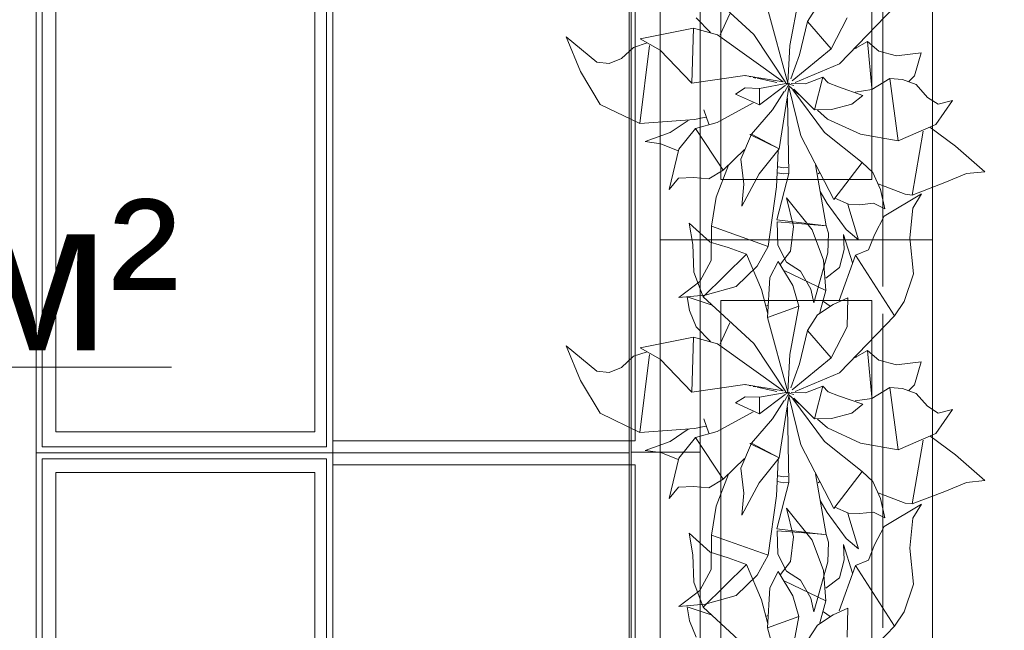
# Model space of a CAD drawing. Header units: millimetres. Extents: x -14761 to 157739, y -22400 to 107990.
# Tile 176 of 256: x 121269 to 122897, y 39587 to 40596. Entities that reach past the tile are written whole.
import ezdxf

# ---------------------------------------------------------------- set-up
doc = ezdxf.new("R2010")
doc.units = ezdxf.units.MM
doc.header["$MEASUREMENT"] = 0
doc.linetypes.add('Штриховая', pattern=[564.444447, 282.222223, -282.222223])
for name, color, linetype in [('Интерьер - конструкции мебели', 7, 'Continuous'), ('Интерьер - Мебель', 7, 'Continuous'), ('Элемент Модели - Зона', 7, 'Continuous')]:
    doc.layers.add(name, color=color, linetype=linetype)
doc.styles.add('СГЕНЕРИР_СТИЛЬ_1', font='txt')

msp = doc.modelspace()

# ---------------------------------------------------------------- linework, layer by layer
at = {"layer": 'Интерьер - конструкции мебели', "color": 7, "linetype": 'Continuous', "lineweight": 15}
for points in [[(121296, 41034.6), (121786.3, 41034.6), (121786.3, 39880.1), (121296, 39880.1)], [(121786.3, 41034.6), (122276.5, 41034.6), (122276.5, 39880.1), (121786.3, 39880.1)], [(122279.9, 41035.5), (122394.3, 41035.5), (122394.3, 39881.1), (122279.9, 39881.1)], [(121328.5, 41002), (121756.9, 41002), (121756.9, 39915), (121328.5, 39915)], [(121296, 39880.1), (121786.3, 39880.1), (121786.3, 38725.6), (121296, 38725.6)], [(121786.3, 39880.1), (122276.5, 39880.1), (122276.5, 38725.6), (121786.3, 38725.6)], [(122279.9, 39881.1), (122394.3, 39881.1), (122394.3, 38726.6), (122279.9, 38726.6)], [(121328.5, 39847.5), (121756.9, 39847.5), (121756.9, 38760.5), (121328.5, 38760.5)]]:
    msp.add_lwpolyline(points, close=True, dxfattribs=at)
at = {"layer": 'Интерьер - конструкции мебели', "color": 251, "linetype": 'Continuous', "lineweight": 15, "true_color": 0x575757, "flags": 128}
for points in [[(121296, 41024.6), (121296, 39880.1)], [(121306, 39890.1), (121306, 41024.6)], [(121776.3, 41024.6), (121776.3, 39890.1)], [(121786.3, 39880.1), (121786.3, 41024.6)], [(121296, 39880.1), (121296, 39870.1)], [(121296, 39880.1), (121786.3, 39880.1)], [(121776.3, 39890.1), (121306, 39890.1)], [(121776.3, 39880.1), (121306, 39880.1)], [(121786.3, 39880.1), (121786.3, 39870.1)], [(121296, 39870.1), (121296, 38725.6)], [(121306, 39870.1), (121776.3, 39870.1)], [(121306, 38735.6), (121306, 39870.1)], [(121776.3, 39870.1), (121776.3, 38735.6)], [(121786.3, 38725.6), (121786.3, 39870.1)]]:
    msp.add_lwpolyline(points, dxfattribs=at)
at = {"layer": 'Интерьер - конструкции мебели', "color": 7, "linetype": 'Continuous', "lineweight": 15, "flags": 128}
for points in [[(121786.3, 41014.6), (121786.3, 39900.1), (122286.3, 39900.1), (122286.3, 41014.6)], [(121786.3, 39860.1), (121786.3, 38745.6), (122286.3, 38745.6), (122286.3, 39860.1)]]:
    msp.add_lwpolyline(points, close=True, dxfattribs=at)
at = {"layer": 'Интерьер - Мебель', "color": 7, "linetype": 'Continuous', "lineweight": 15}
for p, q in [((122328, 41732.1), (122328, 40232.1)), ((122778, 40232.1), (122778, 41732.1)), ((122428, 41632.1), (122428, 40332.1)), ((122678, 40332.1), (122678, 41632.1)), ((122428, 40332.1), (122678, 40332.1)), ((122328, 40232.1), (122328, 38732.1)), ((122778, 40232.1), (122328, 40232.1)), ((122328, 40232.1), (122778, 40232.1)), ((122778, 38732.1), (122778, 40232.1)), ((122428, 40132.1), (122428, 38832.1)), ((122678, 40132.1), (122428, 40132.1)), ((122678, 38832.1), (122678, 40132.1))]:
    msp.add_line(p, q, dxfattribs=at)
at = {"layer": 'Интерьер - Мебель', "color": 252, "linetype": 'Continuous', "lineweight": 5}
for p, q in [((122399.2, 40649), (122482.7, 40571.8)), ((122399.2, 40649), (122482.7, 40571.8)), ((122542.4, 40553.5), (122557.4, 40633.2)), ((122542.4, 40553.5), (122557.4, 40633.2)), ((122505.5, 40614.9), (122539.2, 40491.1)), ((122505.5, 40614.9), (122539.2, 40491.1)), ((122571.5, 40593.5), (122588.3, 40619.3)), ((122571.5, 40593.5), (122588.3, 40619.3)), ((122624.2, 40523.4), (122715.5, 40617.5)), ((122624.2, 40523.4), (122715.5, 40617.5)), ((122387.6, 40599.3), (122411.4, 40575)), ((122387.6, 40599.3), (122411.4, 40575)), ((122427.1, 40571.3), (122443.1, 40606.1)), ((122427.1, 40571.3), (122443.1, 40606.1)), ((122558.3, 40538.1), (122571.5, 40593.5)), ((122558.3, 40538.1), (122571.5, 40593.5)), ((122571.5, 40593.5), (122610.5, 40548)), ((122571.5, 40593.5), (122610.5, 40548)), ((122610.5, 40548), (122637.2, 40599.2)), ((122610.5, 40548), (122637.2, 40599.2)), ((122294.7, 40564.4), (122382.8, 40582.4)), ((122294.7, 40564.4), (122382.8, 40582.4)), ((122380.1, 40491.2), (122382.8, 40582.4)), ((122380.1, 40491.2), (122382.8, 40582.4)), ((122382.8, 40582.4), (122422.9, 40571.4)), ((122382.8, 40582.4), (122422.9, 40571.4)), ((122172.6, 40567.8), (122196.1, 40510.6)), ((122172.6, 40567.8), (122223.4, 40526.2)), ((122172.6, 40567.8), (122196.1, 40510.6)), ((122172.6, 40567.8), (122223.4, 40526.2)), ((122294.7, 40564.4), (122327.9, 40546)), ((122294.7, 40564.4), (122327.9, 40546)), ((122422.9, 40571.4), (122531.5, 40493.7)), ((122422.9, 40571.4), (122531.5, 40493.7)), ((122482.7, 40571.8), (122535.5, 40491.8)), ((122482.7, 40571.8), (122535.5, 40491.8)), ((122649.2, 40547.9), (122670.6, 40560.5)), ((122649.2, 40547.9), (122670.6, 40560.5)), ((122670.6, 40560.5), (122677.9, 40483.3)), ((122670.6, 40560.5), (122689.4, 40544.3)), ((122670.6, 40560.5), (122677.9, 40483.3)), ((122670.6, 40560.5), (122689.4, 40544.3)), ((122263.9, 40532.3), (122283.7, 40550.6)), ((122263.9, 40532.3), (122283.7, 40550.6)), ((122283.7, 40550.6), (122306.5, 40557.9)), ((122283.7, 40550.6), (122306.5, 40557.9)), ((122294.1, 40424.4), (122310.3, 40553.4)), ((122294.1, 40424.4), (122310.3, 40553.4)), ((122327.9, 40546), (122380.1, 40491.2)), ((122327.9, 40546), (122380.1, 40491.2)), ((122539.2, 40491.1), (122542.4, 40553.5)), ((122539.2, 40491.1), (122542.4, 40553.5)), ((122546.3, 40495.3), (122610.5, 40548)), ((122546.3, 40495.3), (122610.5, 40548)), ((122651, 40551.5), (122651.9, 40548.7)), ((122651, 40551.5), (122651.9, 40548.7)), ((122689.4, 40544.3), (122718.9, 40536.8)), ((122689.4, 40544.3), (122718.9, 40536.8)), ((122243.4, 40524.1), (122263.9, 40532.3)), ((122243.4, 40524.1), (122263.9, 40532.3)), ((122544.2, 40498.6), (122558.3, 40538.1)), ((122544.2, 40498.6), (122558.3, 40538.1)), ((122718.9, 40536.8), (122759.7, 40541.3)), ((122718.9, 40536.8), (122759.7, 40541.3)), ((122748.3, 40503.6), (122759.7, 40541.3)), ((122748.3, 40503.6), (122759.7, 40541.3)), ((122223.4, 40526.2), (122243.4, 40524.1)), ((122223.4, 40526.2), (122243.4, 40524.1)), ((122551, 40492.6), (122624.2, 40523.4)), ((122551, 40492.6), (122624.2, 40523.4)), ((122196.1, 40510.6), (122228.7, 40456.3)), ((122196.1, 40510.6), (122228.7, 40456.3)), ((122380.1, 40491.2), (122468, 40504)), ((122380.1, 40491.2), (122468, 40504)), ((122468, 40504), (122531.5, 40493.7)), ((122468, 40504), (122531.5, 40493.7)), ((122468.4, 40503.8), (122469.5, 40503.5)), ((122468.4, 40503.8), (122469.5, 40503.5)), ((122475.1, 40502.3), (122477.3, 40501.8)), ((122475.1, 40502.3), (122477.3, 40501.8)), ((122481.8, 40500.8), (122486.3, 40499.9)), ((122481.8, 40500.8), (122486.3, 40499.9)), ((122488.5, 40499.4), (122520.8, 40492.3)), ((122488.5, 40499.4), (122520.8, 40492.3)), ((122568.5, 40490.3), (122596.9, 40501.1)), ((122568.5, 40490.3), (122596.9, 40501.1)), ((122583.3, 40447.3), (122596.9, 40501.1)), ((122583.3, 40447.3), (122596.9, 40501.1)), ((122596.9, 40501.1), (122605.8, 40492)), ((122596.9, 40501.1), (122605.8, 40492)), ((122677.9, 40481), (122707.5, 40499)), ((122677.9, 40481), (122707.5, 40499)), ((122707.5, 40499), (122721.2, 40396.1)), ((122707.5, 40499), (122728.8, 40497.3)), ((122707.5, 40499), (122721.2, 40396.1)), ((122707.5, 40499), (122728.8, 40497.3)), ((122728.8, 40497.3), (122751.4, 40489.2)), ((122728.8, 40497.3), (122751.4, 40489.2)), ((122738.4, 40493.4), (122748.3, 40503.6)), ((122738.4, 40493.4), (122748.3, 40503.6)), ((122452.2, 40473.4), (122468.2, 40483.7)), ((122452.2, 40473.4), (122468.2, 40483.7)), ((122468.2, 40483.7), (122492.1, 40482.8)), ((122468.2, 40483.7), (122492.1, 40482.8)), ((122492.1, 40482.8), (122539.2, 40491.1)), ((122492.1, 40482.8), (122539.2, 40491.1)), ((122492.1, 40482.8), (122492.3, 40455.6)), ((122492.1, 40482.8), (122492.3, 40455.6)), ((122492.3, 40455.6), (122534.6, 40487.6)), ((122492.3, 40455.6), (122534.6, 40487.6)), ((122524.7, 40382.5), (122540.7, 40484.5)), ((122524.7, 40382.5), (122540.7, 40484.5)), ((122534.3, 40477.6), (122541.7, 40491.5)), ((122534.3, 40477.6), (122541.7, 40491.5)), ((122535.1, 40487.9), (122541.7, 40491.5)), ((122535.1, 40487.9), (122541.7, 40491.5)), ((122536.3, 40490.6), (122538.5, 40490)), ((122536.3, 40490.6), (122538.5, 40490)), ((122538, 40490.2), (122539.2, 40491.1)), ((122538, 40490.2), (122539.2, 40491.1)), ((122540.5, 40485.5), (122560.5, 40404.2)), ((122540.5, 40485.5), (122560.5, 40404.2)), ((122540.8, 40489.5), (122548.7, 40487.6)), ((122540.8, 40489.5), (122548.7, 40487.6)), ((122540.8, 40486.7), (122557.7, 40472.2)), ((122540.8, 40486.7), (122557.7, 40472.2)), ((122544.6, 40490.9), (122568.5, 40490.3)), ((122544.6, 40490.9), (122568.5, 40490.3)), ((122547.2, 40480.3), (122599.7, 40409.9)), ((122547.2, 40480.3), (122599.7, 40409.9)), ((122548.9, 40481.4), (122583.3, 40447.3)), ((122548.9, 40481.4), (122583.3, 40447.3)), ((122605.8, 40492), (122622.6, 40485.4)), ((122605.8, 40492), (122622.6, 40485.4)), ((122622.6, 40485.4), (122663.3, 40471.2)), ((122622.6, 40485.4), (122663.3, 40471.2)), ((122650.4, 40476.7), (122677.9, 40481)), ((122650.4, 40476.7), (122677.9, 40481)), ((122751.4, 40489.2), (122769.9, 40467.9)), ((122751.4, 40489.2), (122769.9, 40467.9)), ((122452.2, 40473.4), (122492.3, 40455.6)), ((122452.2, 40473.4), (122492.3, 40455.6)), ((122513.7, 40447.1), (122532.9, 40477.5)), ((122513.7, 40447.1), (122532.9, 40477.5)), ((122538.4, 40466.7), (122540.5, 40341.8)), ((122538.4, 40466.7), (122540.5, 40341.8)), ((122644.6, 40456.4), (122663.3, 40471.2)), ((122644.6, 40456.4), (122663.3, 40471.2)), ((122769.9, 40467.9), (122787.7, 40456.6)), ((122769.9, 40467.9), (122787.7, 40456.6)), ((122228.7, 40456.3), (122294.1, 40424.4)), ((122228.7, 40456.3), (122294.1, 40424.4)), ((122400.3, 40447.5), (122408.6, 40423.6)), ((122400.3, 40447.5), (122408.6, 40423.6)), ((122421.9, 40426.2), (122481.8, 40458.9)), ((122421.9, 40426.2), (122481.8, 40458.9)), ((122479, 40407), (122513.7, 40447.1)), ((122479, 40407), (122513.7, 40447.1)), ((122583.3, 40447.3), (122611.1, 40447.7)), ((122583.3, 40447.3), (122611.1, 40447.7)), ((122587.8, 40446.5), (122604.7, 40432)), ((122587.8, 40446.5), (122604.7, 40432)), ((122611.1, 40447.7), (122644.6, 40456.4)), ((122611.1, 40447.7), (122644.6, 40456.4)), ((122783.8, 40422.9), (122811.5, 40462.5)), ((122783.8, 40422.9), (122811.5, 40462.5)), ((122787.7, 40456.6), (122811.5, 40462.5)), ((122787.7, 40456.6), (122811.5, 40462.5)), ((122294.1, 40424.4), (122384.6, 40431.3)), ((122294.1, 40424.4), (122384.6, 40431.3)), ((122384.6, 40431.3), (122403.6, 40435.2)), ((122384.6, 40431.3), (122403.6, 40435.2)), ((122604.7, 40432), (122659, 40406.8)), ((122604.7, 40432), (122659, 40406.8)), ((122344.6, 40409.9), (122374, 40429.8)), ((122344.6, 40409.9), (122374, 40429.8)), ((122358.9, 40382.2), (122386.4, 40416.5)), ((122358.9, 40382.2), (122386.4, 40416.5)), ((122386.4, 40416.5), (122421.9, 40426.2)), ((122386.4, 40416.5), (122421.9, 40426.2)), ((122386.4, 40416.5), (122431.8, 40347.6)), ((122386.4, 40416.5), (122431.8, 40347.6)), ((122721.2, 40396.1), (122783.8, 40422.9)), ((122721.2, 40396.1), (122783.8, 40422.9)), ((122774.1, 40418.8), (122816.5, 40387.4)), ((122774.1, 40418.8), (122816.5, 40387.4)), ((122303.2, 40395), (122344.6, 40409.9)), ((122303.2, 40395), (122344.6, 40409.9)), ((122461.4, 40365.6), (122479, 40407)), ((122461.4, 40365.6), (122479, 40407)), ((122476.4, 40406.2), (122479, 40407)), ((122476.4, 40406.2), (122479, 40407)), ((122476.4, 40406.2), (122524.7, 40382.5)), ((122476.4, 40406.2), (122524.7, 40382.5)), ((122479, 40407), (122524.7, 40382.5)), ((122479, 40407), (122524.7, 40382.5)), ((122560.5, 40404.2), (122615.2, 40299)), ((122560.5, 40404.2), (122615.2, 40299)), ((122599.7, 40409.9), (122662, 40360)), ((122599.7, 40409.9), (122662, 40360)), ((122659, 40406.8), (122721.2, 40396.1)), ((122659, 40406.8), (122721.2, 40396.1)), ((122744.6, 40306.4), (122762.7, 40411.8)), ((122744.6, 40306.4), (122762.7, 40411.8)), ((122303.2, 40395), (122329, 40391.3)), ((122303.2, 40395), (122329, 40391.3)), ((122329, 40391.3), (122357.6, 40379.7)), ((122329, 40391.3), (122357.6, 40379.7)), ((122342.5, 40315.6), (122358.9, 40382.2)), ((122342.5, 40315.6), (122358.9, 40382.2)), ((122431.8, 40347.6), (122467.3, 40381.5)), ((122431.8, 40347.6), (122467.3, 40381.5)), ((122491.8, 40341.2), (122524.7, 40382.5)), ((122491.8, 40341.2), (122524.7, 40382.5)), ((122816.5, 40387.4), (122864.7, 40344.9)), ((122816.5, 40387.4), (122864.7, 40344.9)), ((122461.4, 40365.6), (122466.1, 40324.5)), ((122461.4, 40365.6), (122466.1, 40324.5)), ((122520.1, 40319.7), (122523.3, 40379.7)), ((122520.1, 40319.7), (122523.3, 40379.7)), ((122420.5, 40303.1), (122440.8, 40355.6)), ((122420.5, 40303.1), (122440.8, 40355.6)), ((122523.3, 40353.2), (122532.6, 40351.3)), ((122523.3, 40353.2), (122532.6, 40351.3)), ((122532.6, 40351.3), (122539.1, 40351.7)), ((122532.6, 40351.3), (122539.1, 40351.7)), ((122584.7, 40356.2), (122602.2, 40255.6)), ((122584.7, 40356.2), (122602.2, 40255.6)), ((122615.2, 40299), (122662, 40360)), ((122615.2, 40299), (122662, 40360)), ((122662, 40360), (122679.5, 40343.5)), ((122662, 40360), (122679.5, 40343.5)), ((122342.5, 40315.6), (122358, 40334.2)), ((122342.5, 40315.6), (122358, 40334.2)), ((122358, 40334.2), (122382.9, 40335.3)), ((122358, 40334.2), (122382.9, 40335.3)), ((122382.9, 40335.3), (122408.4, 40333.3)), ((122382.9, 40335.3), (122408.4, 40333.3)), ((122408.4, 40333.3), (122431.8, 40347.6)), ((122408.4, 40333.3), (122431.8, 40347.6)), ((122462.8, 40287.7), (122491.8, 40341.2)), ((122462.8, 40287.7), (122491.8, 40341.2)), ((122520.6, 40265.3), (122540.5, 40341.8)), ((122520.6, 40265.3), (122540.5, 40341.8)), ((122522, 40343.3), (122532.1, 40341.3)), ((122522, 40343.3), (122532.1, 40341.3)), ((122532.1, 40341.3), (122539.9, 40341.7)), ((122532.1, 40341.3), (122539.9, 40341.7)), ((122589, 40341.5), (122591.2, 40343)), ((122589, 40341.5), (122591.2, 40343)), ((122679.5, 40343.5), (122692.5, 40315.3)), ((122679.5, 40343.5), (122692.5, 40315.3)), ((122798.7, 40327.2), (122834.6, 40342.1)), ((122798.7, 40327.2), (122834.6, 40342.1)), ((122834.6, 40342.1), (122864.7, 40344.9)), ((122834.6, 40342.1), (122864.7, 40344.9)), ((122462.8, 40287.7), (122466.1, 40324.5)), ((122462.8, 40287.7), (122466.1, 40324.5)), ((122506.3, 40221.5), (122520.1, 40319.7)), ((122506.3, 40221.5), (122520.1, 40319.7)), ((122688.3, 40324.8), (122733.2, 40307.9)), ((122688.3, 40324.8), (122733.2, 40307.9)), ((122744.6, 40306.4), (122798.7, 40327.2)), ((122744.6, 40306.4), (122798.7, 40327.2)), ((122412.8, 40254.6), (122420.5, 40303.1)), ((122412.8, 40254.6), (122420.5, 40303.1)), ((122537, 40301.5), (122548.6, 40254.1)), ((122537, 40301.5), (122579.1, 40248.6)), ((122537, 40301.5), (122548.6, 40254.1)), ((122537, 40301.5), (122579.1, 40248.6)), ((122592.7, 40312), (122604.1, 40292.1)), ((122592.7, 40312), (122604.1, 40292.1)), ((122616.7, 40301), (122639.1, 40291.4)), ((122616.7, 40301), (122639.1, 40291.4)), ((122692.5, 40315.3), (122699.4, 40283.4)), ((122692.5, 40315.3), (122699.4, 40283.4)), ((122698.3, 40271.4), (122760.1, 40308.3)), ((122698.3, 40271.4), (122760.1, 40308.3)), ((122733.2, 40307.9), (122744.6, 40306.4)), ((122733.2, 40307.9), (122744.6, 40306.4)), ((122745.6, 40284.9), (122760.1, 40308.3)), ((122745.6, 40284.9), (122760.1, 40308.3)), ((122604.1, 40292.1), (122635.6, 40249.3)), ((122604.1, 40292.1), (122635.6, 40249.3)), ((122638.5, 40290.7), (122656, 40232)), ((122638.5, 40290.7), (122656, 40232)), ((122639.1, 40291.4), (122657.4, 40290.4)), ((122639.1, 40291.4), (122657.4, 40290.4)), ((122657.4, 40290.4), (122680.6, 40292.7)), ((122657.4, 40290.4), (122680.6, 40292.7)), ((122680.6, 40292.7), (122699.4, 40283.4)), ((122680.6, 40292.7), (122699.4, 40283.4)), ((122740.8, 40235.6), (122745.6, 40284.9)), ((122740.8, 40235.6), (122745.6, 40284.9)), ((122682.5, 40240.8), (122698.3, 40271.4)), ((122682.5, 40240.8), (122698.3, 40271.4)), ((122375.8, 40260.1), (122382.1, 40224.6)), ((122375.8, 40260.1), (122410.5, 40228.6)), ((122375.8, 40260.1), (122382.1, 40224.6)), ((122375.8, 40260.1), (122410.5, 40228.6)), ((122412.3, 40198.2), (122412.8, 40254.6)), ((122412.3, 40198.2), (122412.8, 40254.6)), ((122412.8, 40254.6), (122506.3, 40221.5)), ((122412.8, 40254.6), (122506.3, 40221.5)), ((122520.6, 40265.3), (122597.8, 40256.2)), ((122520.6, 40265.3), (122597.8, 40256.2)), ((122521.3, 40262.1), (122522.6, 40223.3)), ((122521.3, 40262.1), (122602.2, 40255.6)), ((122521.3, 40262.1), (122522.6, 40223.3)), ((122521.3, 40262.1), (122602.2, 40255.6)), ((122543.4, 40213.3), (122548.6, 40254.1)), ((122543.4, 40213.3), (122548.6, 40254.1)), ((122602.2, 40255.6), (122606.2, 40243.3)), ((122602.2, 40255.6), (122606.2, 40243.3)), ((122579.1, 40248.6), (122598.2, 40198.5)), ((122579.1, 40248.6), (122598.2, 40198.5)), ((122604.9, 40210.5), (122606.2, 40243.3)), ((122604.9, 40210.5), (122606.2, 40243.3)), ((122630.8, 40241.3), (122632.1, 40216.1)), ((122630.8, 40241.3), (122645.8, 40194.1)), ((122630.8, 40241.3), (122632.1, 40216.1)), ((122630.8, 40241.3), (122645.8, 40194.1)), ((122635.6, 40249.3), (122656, 40232)), ((122635.6, 40249.3), (122656, 40232)), ((122672.6, 40215.5), (122682.5, 40240.8)), ((122672.6, 40215.5), (122682.5, 40240.8)), ((122740.8, 40235.6), (122746.6, 40176.2)), ((122740.8, 40235.6), (122746.6, 40176.2)), ((122382.1, 40224.6), (122383.5, 40179)), ((122382.1, 40224.6), (122383.5, 40179)), ((122410.5, 40228.6), (122440.3, 40219.4)), ((122410.5, 40228.6), (122440.3, 40219.4)), ((122440.3, 40219.4), (122470.5, 40208.6)), ((122440.3, 40219.4), (122470.5, 40208.6)), ((122488.3, 40188.5), (122506.3, 40221.5)), ((122488.3, 40188.5), (122506.3, 40221.5)), ((122522.6, 40223.3), (122537, 40195.6)), ((122522.6, 40223.3), (122537, 40195.6)), ((122399.2, 40138.1), (122470.5, 40208.6)), ((122399.2, 40138.1), (122470.5, 40208.6)), ((122470.5, 40208.6), (122495.6, 40150.2)), ((122470.5, 40208.6), (122495.6, 40150.2)), ((122527.1, 40191.9), (122543.4, 40213.3)), ((122527.1, 40191.9), (122543.4, 40213.3)), ((122582.1, 40128.2), (122604.9, 40210.5)), ((122582.1, 40128.2), (122604.9, 40210.5)), ((122623.9, 40131.8), (122650.8, 40206.8)), ((122623.9, 40131.8), (122650.8, 40206.8)), ((122624.5, 40186.4), (122632.1, 40216.1)), ((122624.5, 40186.4), (122632.1, 40216.1)), ((122650.8, 40206.8), (122672.6, 40215.5)), ((122650.8, 40206.8), (122672.6, 40215.5)), ((122650.8, 40206.8), (122715.5, 40106.6)), ((122650.8, 40206.8), (122715.5, 40106.6)), ((122393.3, 40163.1), (122412.3, 40198.2)), ((122393.3, 40163.1), (122412.3, 40198.2)), ((122453.6, 40155.2), (122488.3, 40188.5)), ((122453.6, 40155.2), (122488.3, 40188.5)), ((122509.5, 40170), (122523.3, 40196.6)), ((122509.5, 40170), (122523.3, 40196.6)), ((122523.3, 40196.6), (122547.2, 40156.6)), ((122523.3, 40196.6), (122547.2, 40156.6)), ((122537, 40195.6), (122559.7, 40180.7)), ((122537, 40195.6), (122559.7, 40180.7)), ((122598.2, 40198.5), (122601.9, 40148.5)), ((122598.2, 40198.5), (122601.9, 40148.5)), ((122601.6, 40169.1), (122624.5, 40186.4)), ((122601.6, 40169.1), (122624.5, 40186.4)), ((122383.5, 40179), (122399.2, 40138.1)), ((122383.5, 40179), (122399.2, 40138.1)), ((122505.5, 40104), (122509.5, 40170)), ((122505.5, 40104), (122509.5, 40170)), ((122534, 40180.8), (122601.9, 40148.5)), ((122534, 40180.8), (122601.9, 40148.5)), ((122559.7, 40180.7), (122577.3, 40150.5)), ((122559.7, 40180.7), (122577.3, 40150.5)), ((122731.3, 40130.4), (122746.6, 40176.2)), ((122731.3, 40130.4), (122746.6, 40176.2)), ((122358.6, 40136.7), (122393.3, 40163.1)), ((122358.6, 40136.7), (122393.3, 40163.1)), ((122402.4, 40140.5), (122453.6, 40155.2)), ((122402.4, 40140.5), (122453.6, 40155.2)), ((122547.2, 40156.6), (122557.4, 40122.3)), ((122547.2, 40156.6), (122557.4, 40122.3)), ((122358.6, 40136.7), (122402.4, 40140.5)), ((122358.6, 40136.7), (122402.4, 40140.5)), ((122372.7, 40138.1), (122376.2, 40115.4)), ((122372.7, 40138.1), (122413.7, 40124.3)), ((122372.7, 40138.1), (122376.2, 40115.4)), ((122372.7, 40138.1), (122413.7, 40124.3)), ((122399.2, 40138.1), (122482.7, 40060.9)), ((122399.2, 40138.1), (122482.7, 40060.9)), ((122495.6, 40150.2), (122505.9, 40110)), ((122495.6, 40150.2), (122505.9, 40110)), ((122577.3, 40150.5), (122582.1, 40128.2)), ((122577.3, 40150.5), (122582.1, 40128.2)), ((122591.8, 40111.9), (122601.9, 40148.5)), ((122591.8, 40111.9), (122601.9, 40148.5)), ((122502.3, 40122.6), (122506.7, 40124)), ((122502.3, 40122.6), (122506.7, 40124)), ((122505.5, 40104), (122557.4, 40122.3)), ((122505.5, 40104), (122557.4, 40122.3)), ((122542.4, 40042.5), (122557.4, 40122.3)), ((122542.4, 40042.5), (122557.4, 40122.3)), ((122588.3, 40108.4), (122613.9, 40125.1)), ((122588.3, 40108.4), (122613.9, 40125.1)), ((122597.9, 40130.2), (122609.1, 40122.4)), ((122597.9, 40130.2), (122609.1, 40122.4)), ((122613.9, 40125.1), (122638, 40136.2)), ((122613.9, 40125.1), (122638, 40136.2)), ((122637.2, 40088.3), (122638, 40136.2)), ((122637.2, 40088.3), (122638, 40136.2)), ((122715.5, 40106.6), (122731.3, 40130.4)), ((122715.5, 40106.6), (122731.3, 40130.4)), ((122376.2, 40115.4), (122387.6, 40088.3)), ((122376.2, 40115.4), (122387.6, 40088.3)), ((122571.5, 40082.5), (122588.3, 40108.4)), ((122571.5, 40082.5), (122588.3, 40108.4)), ((122624.2, 40012.5), (122715.5, 40106.6)), ((122624.2, 40012.5), (122715.5, 40106.6)), ((122387.6, 40088.3), (122411.4, 40064.1)), ((122387.6, 40088.3), (122411.4, 40064.1)), ((122427.1, 40060.4), (122443.1, 40095.2)), ((122427.1, 40060.4), (122443.1, 40095.2)), ((122505.5, 40104), (122539.2, 39980.1)), ((122505.5, 40104), (122539.2, 39980.1)), ((122610.5, 40037.1), (122637.2, 40088.3)), ((122610.5, 40037.1), (122637.2, 40088.3)), ((122558.3, 40027.2), (122571.5, 40082.5)), ((122558.3, 40027.2), (122571.5, 40082.5)), ((122571.5, 40082.5), (122610.5, 40037.1)), ((122571.5, 40082.5), (122610.5, 40037.1)), ((122172.6, 40056.9), (122196.1, 39999.7)), ((122172.6, 40056.9), (122223.4, 40015.2)), ((122172.6, 40056.9), (122196.1, 39999.7)), ((122172.6, 40056.9), (122223.4, 40015.2)), ((122294.7, 40053.4), (122382.8, 40071.5)), ((122294.7, 40053.4), (122382.8, 40071.5)), ((122380.1, 39980.3), (122382.8, 40071.5)), ((122380.1, 39980.3), (122382.8, 40071.5)), ((122382.8, 40071.5), (122422.9, 40060.4)), ((122382.8, 40071.5), (122422.9, 40060.4)), ((122422.9, 40060.4), (122531.5, 39982.8)), ((122422.9, 40060.4), (122531.5, 39982.8)), ((122482.7, 40060.9), (122535.5, 39980.8)), ((122482.7, 40060.9), (122535.5, 39980.8)), ((122263.9, 40021.4), (122283.7, 40039.7)), ((122263.9, 40021.4), (122283.7, 40039.7)), ((122283.7, 40039.7), (122306.5, 40047)), ((122283.7, 40039.7), (122306.5, 40047)), ((122294.1, 39913.5), (122310.3, 40042.5)), ((122294.1, 39913.5), (122310.3, 40042.5)), ((122294.7, 40053.4), (122327.9, 40035.1)), ((122294.7, 40053.4), (122327.9, 40035.1)), ((122539.2, 39980.1), (122542.4, 40042.5)), ((122539.2, 39980.1), (122542.4, 40042.5)), ((122649.2, 40036.9), (122670.6, 40049.5)), ((122649.2, 40036.9), (122670.6, 40049.5)), ((122651, 40040.6), (122651.9, 40037.8)), ((122651, 40040.6), (122651.9, 40037.8)), ((122670.6, 40049.5), (122677.9, 39972.3)), ((122670.6, 40049.5), (122689.4, 40033.4)), ((122670.6, 40049.5), (122677.9, 39972.3)), ((122670.6, 40049.5), (122689.4, 40033.4)), ((122327.9, 40035.1), (122380.1, 39980.3)), ((122327.9, 40035.1), (122380.1, 39980.3)), ((122544.2, 39987.6), (122558.3, 40027.2)), ((122544.2, 39987.6), (122558.3, 40027.2)), ((122546.3, 39984.4), (122610.5, 40037.1)), ((122546.3, 39984.4), (122610.5, 40037.1)), ((122689.4, 40033.4), (122718.9, 40025.8)), ((122689.4, 40033.4), (122718.9, 40025.8)), ((122718.9, 40025.8), (122759.7, 40030.4)), ((122718.9, 40025.8), (122759.7, 40030.4)), ((122748.3, 39992.7), (122759.7, 40030.4)), ((122748.3, 39992.7), (122759.7, 40030.4)), ((122223.4, 40015.2), (122243.4, 40013.1)), ((122223.4, 40015.2), (122243.4, 40013.1)), ((122243.4, 40013.1), (122263.9, 40021.4)), ((122243.4, 40013.1), (122263.9, 40021.4)), ((122551, 39981.7), (122624.2, 40012.5)), ((122551, 39981.7), (122624.2, 40012.5)), ((122196.1, 39999.7), (122228.7, 39945.4)), ((122196.1, 39999.7), (122228.7, 39945.4)), ((122380.1, 39980.3), (122468, 39993.1)), ((122380.1, 39980.3), (122468, 39993.1)), ((122468, 39993.1), (122531.5, 39982.8)), ((122468, 39993.1), (122531.5, 39982.8)), ((122468.4, 39992.8), (122469.5, 39992.6)), ((122468.4, 39992.8), (122469.5, 39992.6)), ((122475.1, 39991.4), (122477.3, 39990.9)), ((122475.1, 39991.4), (122477.3, 39990.9)), ((122738.4, 39982.4), (122748.3, 39992.7)), ((122738.4, 39982.4), (122748.3, 39992.7)), ((122481.8, 39989.9), (122486.3, 39988.9)), ((122481.8, 39989.9), (122486.3, 39988.9)), ((122488.5, 39988.5), (122520.8, 39981.4)), ((122488.5, 39988.5), (122520.8, 39981.4)), ((122492.1, 39971.9), (122539.2, 39980.1)), ((122492.1, 39971.9), (122539.2, 39980.1)), ((122492.3, 39944.7), (122534.6, 39976.7)), ((122492.3, 39944.7), (122534.6, 39976.7)), ((122534.3, 39966.7), (122541.7, 39980.6)), ((122534.3, 39966.7), (122541.7, 39980.6)), ((122535.1, 39977), (122541.7, 39980.6)), ((122535.1, 39977), (122541.7, 39980.6)), ((122536.3, 39979.6), (122538.5, 39979.1)), ((122536.3, 39979.6), (122538.5, 39979.1)), ((122538, 39979.3), (122539.2, 39980.1)), ((122538, 39979.3), (122539.2, 39980.1)), ((122540.5, 39974.5), (122560.5, 39893.3)), ((122540.5, 39974.5), (122560.5, 39893.3)), ((122540.8, 39978.5), (122548.7, 39976.6)), ((122540.8, 39978.5), (122548.7, 39976.6)), ((122540.8, 39975.8), (122557.7, 39961.3)), ((122540.8, 39975.8), (122557.7, 39961.3)), ((122544.6, 39980), (122568.5, 39979.3)), ((122544.6, 39980), (122568.5, 39979.3)), ((122568.5, 39979.3), (122596.9, 39990.1)), ((122568.5, 39979.3), (122596.9, 39990.1)), ((122583.3, 39936.4), (122596.9, 39990.1)), ((122583.3, 39936.4), (122596.9, 39990.1)), ((122596.9, 39990.1), (122605.8, 39981.1)), ((122596.9, 39990.1), (122605.8, 39981.1)), ((122605.8, 39981.1), (122622.6, 39974.5)), ((122605.8, 39981.1), (122622.6, 39974.5)), ((122622.6, 39974.5), (122663.3, 39960.3)), ((122622.6, 39974.5), (122663.3, 39960.3)), ((122677.9, 39970.1), (122707.5, 39988.1)), ((122677.9, 39970.1), (122707.5, 39988.1)), ((122707.5, 39988.1), (122721.2, 39885.1)), ((122707.5, 39988.1), (122728.8, 39986.4)), ((122707.5, 39988.1), (122721.2, 39885.1)), ((122707.5, 39988.1), (122728.8, 39986.4)), ((122728.8, 39986.4), (122751.4, 39978.3)), ((122728.8, 39986.4), (122751.4, 39978.3)), ((122751.4, 39978.3), (122769.9, 39957)), ((122751.4, 39978.3), (122769.9, 39957)), ((122452.2, 39962.5), (122468.2, 39972.7)), ((122452.2, 39962.5), (122468.2, 39972.7)), ((122452.2, 39962.5), (122492.3, 39944.7)), ((122452.2, 39962.5), (122492.3, 39944.7)), ((122468.2, 39972.7), (122492.1, 39971.9)), ((122468.2, 39972.7), (122492.1, 39971.9)), ((122492.1, 39971.9), (122492.3, 39944.7)), ((122492.1, 39971.9), (122492.3, 39944.7)), ((122513.7, 39936.2), (122532.9, 39966.5)), ((122513.7, 39936.2), (122532.9, 39966.5)), ((122524.7, 39871.6), (122540.7, 39973.6)), ((122524.7, 39871.6), (122540.7, 39973.6)), ((122547.2, 39969.4), (122599.7, 39899)), ((122547.2, 39969.4), (122599.7, 39899)), ((122548.9, 39970.5), (122583.3, 39936.4)), ((122548.9, 39970.5), (122583.3, 39936.4)), ((122644.6, 39945.4), (122663.3, 39960.3)), ((122644.6, 39945.4), (122663.3, 39960.3)), ((122650.4, 39965.8), (122677.9, 39970.1)), ((122650.4, 39965.8), (122677.9, 39970.1)), ((122228.7, 39945.4), (122294.1, 39913.5)), ((122228.7, 39945.4), (122294.1, 39913.5)), ((122421.9, 39915.3), (122481.8, 39947.9)), ((122421.9, 39915.3), (122481.8, 39947.9)), ((122538.4, 39955.8), (122540.5, 39830.8)), ((122538.4, 39955.8), (122540.5, 39830.8)), ((122611.1, 39936.8), (122644.6, 39945.4)), ((122611.1, 39936.8), (122644.6, 39945.4)), ((122769.9, 39957), (122787.7, 39945.6)), ((122769.9, 39957), (122787.7, 39945.6)), ((122783.8, 39912), (122811.5, 39951.6)), ((122783.8, 39912), (122811.5, 39951.6)), ((122787.7, 39945.6), (122811.5, 39951.6)), ((122787.7, 39945.6), (122811.5, 39951.6)), ((122400.3, 39936.5), (122408.6, 39912.7)), ((122400.3, 39936.5), (122408.6, 39912.7)), ((122479, 39896.1), (122513.7, 39936.2)), ((122479, 39896.1), (122513.7, 39936.2)), ((122583.3, 39936.4), (122611.1, 39936.8)), ((122583.3, 39936.4), (122611.1, 39936.8)), ((122587.8, 39935.5), (122604.7, 39921.1)), ((122587.8, 39935.5), (122604.7, 39921.1)), ((122294.1, 39913.5), (122384.6, 39920.4)), ((122294.1, 39913.5), (122384.6, 39920.4)), ((122344.6, 39899), (122374, 39918.9)), ((122344.6, 39899), (122374, 39918.9)), ((122384.6, 39920.4), (122403.6, 39924.3)), ((122384.6, 39920.4), (122403.6, 39924.3)), ((122386.4, 39905.6), (122421.9, 39915.3)), ((122386.4, 39905.6), (122421.9, 39915.3)), ((122604.7, 39921.1), (122659, 39895.8)), ((122604.7, 39921.1), (122659, 39895.8)), ((122721.2, 39885.1), (122783.8, 39912)), ((122721.2, 39885.1), (122783.8, 39912)), ((122303.2, 39884), (122344.6, 39899)), ((122303.2, 39884), (122344.6, 39899)), ((122358.9, 39871.2), (122386.4, 39905.6)), ((122358.9, 39871.2), (122386.4, 39905.6)), ((122386.4, 39905.6), (122431.8, 39836.7)), ((122386.4, 39905.6), (122431.8, 39836.7)), ((122461.4, 39854.7), (122479, 39896.1)), ((122461.4, 39854.7), (122479, 39896.1)), ((122476.4, 39895.3), (122479, 39896.1)), ((122476.4, 39895.3), (122479, 39896.1)), ((122476.4, 39895.3), (122524.7, 39871.6)), ((122476.4, 39895.3), (122524.7, 39871.6)), ((122479, 39896.1), (122524.7, 39871.6)), ((122479, 39896.1), (122524.7, 39871.6)), ((122560.5, 39893.3), (122615.2, 39788.1)), ((122560.5, 39893.3), (122615.2, 39788.1)), ((122599.7, 39899), (122662, 39849.1)), ((122599.7, 39899), (122662, 39849.1)), ((122659, 39895.8), (122721.2, 39885.1)), ((122659, 39895.8), (122721.2, 39885.1)), ((122744.6, 39795.5), (122762.7, 39900.8)), ((122744.6, 39795.5), (122762.7, 39900.8)), ((122774.1, 39907.9), (122816.5, 39876.5)), ((122774.1, 39907.9), (122816.5, 39876.5)), ((122303.2, 39884), (122329, 39880.4)), ((122303.2, 39884), (122329, 39880.4)), ((122329, 39880.4), (122357.6, 39868.8)), ((122329, 39880.4), (122357.6, 39868.8)), ((122816.5, 39876.5), (122864.7, 39834)), ((122816.5, 39876.5), (122864.7, 39834)), ((122342.5, 39804.6), (122358.9, 39871.2)), ((122342.5, 39804.6), (122358.9, 39871.2)), ((122431.8, 39836.7), (122467.3, 39870.6)), ((122431.8, 39836.7), (122467.3, 39870.6)), ((122491.8, 39830.3), (122524.7, 39871.6)), ((122491.8, 39830.3), (122524.7, 39871.6)), ((122520.1, 39808.7), (122523.3, 39868.7)), ((122520.1, 39808.7), (122523.3, 39868.7)), ((122420.5, 39792.1), (122440.8, 39844.7)), ((122420.5, 39792.1), (122440.8, 39844.7)), ((122461.4, 39854.7), (122466.1, 39813.6)), ((122461.4, 39854.7), (122466.1, 39813.6)), ((122584.7, 39845.3), (122602.2, 39744.7)), ((122584.7, 39845.3), (122602.2, 39744.7)), ((122615.2, 39788.1), (122662, 39849.1)), ((122615.2, 39788.1), (122662, 39849.1)), ((122662, 39849.1), (122679.5, 39832.6)), ((122662, 39849.1), (122679.5, 39832.6)), ((122408.4, 39822.3), (122431.8, 39836.7)), ((122408.4, 39822.3), (122431.8, 39836.7)), ((122462.8, 39776.7), (122491.8, 39830.3)), ((122462.8, 39776.7), (122491.8, 39830.3)), ((122520.6, 39754.4), (122540.5, 39830.8)), ((122520.6, 39754.4), (122540.5, 39830.8)), ((122522, 39832.4), (122532.1, 39830.3)), ((122522, 39832.4), (122532.1, 39830.3)), ((122523.3, 39842.2), (122532.6, 39840.4)), ((122523.3, 39842.2), (122532.6, 39840.4)), ((122532.1, 39830.3), (122539.9, 39830.8)), ((122532.1, 39830.3), (122539.9, 39830.8)), ((122532.6, 39840.4), (122539.1, 39840.7)), ((122532.6, 39840.4), (122539.1, 39840.7)), ((122589, 39830.6), (122591.2, 39832.1)), ((122589, 39830.6), (122591.2, 39832.1)), ((122679.5, 39832.6), (122692.5, 39804.4)), ((122679.5, 39832.6), (122692.5, 39804.4)), ((122798.7, 39816.3), (122834.6, 39831.2)), ((122798.7, 39816.3), (122834.6, 39831.2)), ((122834.6, 39831.2), (122864.7, 39834)), ((122834.6, 39831.2), (122864.7, 39834)), ((122342.5, 39804.6), (122358, 39823.2)), ((122342.5, 39804.6), (122358, 39823.2)), ((122358, 39823.2), (122382.9, 39824.4)), ((122358, 39823.2), (122382.9, 39824.4)), ((122382.9, 39824.4), (122408.4, 39822.3)), ((122382.9, 39824.4), (122408.4, 39822.3)), ((122462.8, 39776.7), (122466.1, 39813.6)), ((122462.8, 39776.7), (122466.1, 39813.6)), ((122688.3, 39813.9), (122733.2, 39796.9)), ((122688.3, 39813.9), (122733.2, 39796.9)), ((122744.6, 39795.5), (122798.7, 39816.3)), ((122744.6, 39795.5), (122798.7, 39816.3)), ((122506.3, 39710.6), (122520.1, 39808.7)), ((122506.3, 39710.6), (122520.1, 39808.7)), ((122592.7, 39801.1), (122604.1, 39781.1)), ((122592.7, 39801.1), (122604.1, 39781.1)), ((122692.5, 39804.4), (122699.4, 39772.5)), ((122692.5, 39804.4), (122699.4, 39772.5)), ((122698.3, 39758.4), (122760.1, 39795.2)), ((122698.3, 39758.4), (122760.1, 39795.2)), ((122733.2, 39796.9), (122744.6, 39795.5)), ((122733.2, 39796.9), (122744.6, 39795.5)), ((122745.6, 39771.9), (122760.1, 39795.2)), ((122745.6, 39771.9), (122760.1, 39795.2)), ((122412.8, 39743.6), (122420.5, 39792.1)), ((122412.8, 39743.6), (122420.5, 39792.1)), ((122537, 39788.5), (122548.6, 39741.1)), ((122537, 39788.5), (122579.1, 39735.5)), ((122537, 39788.5), (122548.6, 39741.1)), ((122537, 39788.5), (122579.1, 39735.5)), ((122604.1, 39781.1), (122635.6, 39738.4)), ((122604.1, 39781.1), (122635.6, 39738.4)), ((122616.7, 39790.1), (122639.1, 39780.4)), ((122616.7, 39790.1), (122639.1, 39780.4)), ((122638.5, 39779.8), (122656, 39721.1)), ((122638.5, 39779.8), (122656, 39721.1)), ((122639.1, 39780.4), (122657.4, 39779.5)), ((122639.1, 39780.4), (122657.4, 39779.5)), ((122657.4, 39779.5), (122680.6, 39781.8)), ((122657.4, 39779.5), (122680.6, 39781.8)), ((122680.6, 39781.8), (122699.4, 39772.5)), ((122680.6, 39781.8), (122699.4, 39772.5)), ((122740.8, 39722.6), (122745.6, 39771.9)), ((122740.8, 39722.6), (122745.6, 39771.9)), ((122375.8, 39747), (122382.1, 39711.5)), ((122375.8, 39747), (122410.5, 39715.5)), ((122375.8, 39747), (122382.1, 39711.5)), ((122375.8, 39747), (122410.5, 39715.5)), ((122520.6, 39754.4), (122597.8, 39745.2)), ((122520.6, 39754.4), (122597.8, 39745.2)), ((122521.3, 39751.2), (122522.6, 39712.4)), ((122521.3, 39751.2), (122602.2, 39744.7)), ((122521.3, 39751.2), (122522.6, 39712.4)), ((122521.3, 39751.2), (122602.2, 39744.7)), ((122682.5, 39727.8), (122698.3, 39758.4)), ((122682.5, 39727.8), (122698.3, 39758.4)), ((122412.3, 39687.3), (122412.8, 39743.6)), ((122412.3, 39687.3), (122412.8, 39743.6)), ((122412.8, 39743.6), (122506.3, 39710.6)), ((122412.8, 39743.6), (122506.3, 39710.6)), ((122543.4, 39700.2), (122548.6, 39741.1)), ((122543.4, 39700.2), (122548.6, 39741.1)), ((122579.1, 39735.5), (122598.2, 39685.4)), ((122579.1, 39735.5), (122598.2, 39685.4)), ((122602.2, 39744.7), (122606.2, 39732.4)), ((122602.2, 39744.7), (122606.2, 39732.4)), ((122604.9, 39699.6), (122606.2, 39732.4)), ((122604.9, 39699.6), (122606.2, 39732.4)), ((122635.6, 39738.4), (122656, 39721.1)), ((122635.6, 39738.4), (122656, 39721.1)), ((122410.5, 39715.5), (122440.3, 39706.4)), ((122410.5, 39715.5), (122440.3, 39706.4)), ((122630.8, 39728.3), (122632.1, 39703.1)), ((122630.8, 39728.3), (122645.8, 39681.1)), ((122630.8, 39728.3), (122632.1, 39703.1)), ((122630.8, 39728.3), (122645.8, 39681.1)), ((122672.6, 39702.5), (122682.5, 39727.8)), ((122672.6, 39702.5), (122682.5, 39727.8)), ((122740.8, 39722.6), (122746.6, 39663.1)), ((122740.8, 39722.6), (122746.6, 39663.1)), ((122382.1, 39711.5), (122383.5, 39666)), ((122382.1, 39711.5), (122383.5, 39666)), ((122440.3, 39706.4), (122470.5, 39695.6)), ((122440.3, 39706.4), (122470.5, 39695.6)), ((122488.3, 39677.5), (122506.3, 39710.6)), ((122488.3, 39677.5), (122506.3, 39710.6)), ((122522.6, 39712.4), (122537, 39684.6)), ((122522.6, 39712.4), (122537, 39684.6)), ((122527.1, 39678.9), (122543.4, 39700.2)), ((122527.1, 39678.9), (122543.4, 39700.2)), ((122582.1, 39617.3), (122604.9, 39699.6)), ((122582.1, 39617.3), (122604.9, 39699.6)), ((122624.5, 39673.4), (122632.1, 39703.1)), ((122624.5, 39673.4), (122632.1, 39703.1)), ((122650.8, 39693.7), (122672.6, 39702.5)), ((122650.8, 39693.7), (122672.6, 39702.5)), ((122393.3, 39652.2), (122412.3, 39687.3)), ((122393.3, 39652.2), (122412.3, 39687.3)), ((122399.2, 39625), (122470.5, 39695.6)), ((122399.2, 39625), (122470.5, 39695.6)), ((122470.5, 39695.6), (122495.6, 39637.2)), ((122470.5, 39695.6), (122495.6, 39637.2)), ((122509.5, 39657), (122523.3, 39683.6)), ((122509.5, 39657), (122523.3, 39683.6)), ((122523.3, 39683.6), (122547.2, 39643.5)), ((122523.3, 39683.6), (122547.2, 39643.5)), ((122537, 39684.6), (122559.7, 39669.7)), ((122537, 39684.6), (122559.7, 39669.7)), ((122598.2, 39685.4), (122601.9, 39635.5)), ((122598.2, 39685.4), (122601.9, 39635.5)), ((122623.9, 39618.8), (122650.8, 39693.7)), ((122623.9, 39618.8), (122650.8, 39693.7)), ((122650.8, 39693.7), (122715.5, 39593.5)), ((122650.8, 39693.7), (122715.5, 39593.5)), ((122383.5, 39666), (122399.2, 39625)), ((122383.5, 39666), (122399.2, 39625)), ((122453.6, 39644.3), (122488.3, 39677.5)), ((122453.6, 39644.3), (122488.3, 39677.5)), ((122534, 39667.8), (122601.9, 39635.5)), ((122534, 39667.8), (122601.9, 39635.5)), ((122559.7, 39669.7), (122577.3, 39639.6)), ((122559.7, 39669.7), (122577.3, 39639.6)), ((122601.6, 39656), (122624.5, 39673.4)), ((122601.6, 39656), (122624.5, 39673.4)), ((122358.6, 39625.7), (122393.3, 39652.2)), ((122358.6, 39625.7), (122393.3, 39652.2)), ((122505.5, 39590.9), (122509.5, 39657)), ((122505.5, 39590.9), (122509.5, 39657)), ((122731.3, 39617.3), (122746.6, 39663.1)), ((122731.3, 39617.3), (122746.6, 39663.1)), ((122402.4, 39629.5), (122453.6, 39644.3)), ((122402.4, 39629.5), (122453.6, 39644.3)), ((122495.6, 39637.2), (122505.9, 39597)), ((122495.6, 39637.2), (122505.9, 39597)), ((122547.2, 39643.5), (122557.4, 39609.3)), ((122547.2, 39643.5), (122557.4, 39609.3)), ((122577.3, 39639.6), (122582.1, 39617.3)), ((122577.3, 39639.6), (122582.1, 39617.3)), ((122591.8, 39598.8), (122601.9, 39635.5)), ((122591.8, 39598.8), (122601.9, 39635.5)), ((122358.6, 39625.7), (122402.4, 39629.5)), ((122358.6, 39625.7), (122402.4, 39629.5)), ((122372.7, 39625.1), (122376.2, 39602.3)), ((122372.7, 39625.1), (122413.7, 39611.3)), ((122372.7, 39625.1), (122376.2, 39602.3)), ((122372.7, 39625.1), (122413.7, 39611.3)), ((122399.2, 39625), (122482.7, 39547.8)), ((122399.2, 39625), (122482.7, 39547.8)), ((122597.9, 39617.1), (122609.1, 39609.4)), ((122597.9, 39617.1), (122609.1, 39609.4)), ((122613.9, 39612.1), (122638, 39623.2)), ((122613.9, 39612.1), (122638, 39623.2)), ((122637.2, 39575.2), (122638, 39623.2)), ((122637.2, 39575.2), (122638, 39623.2)), ((122715.5, 39593.5), (122731.3, 39617.3)), ((122715.5, 39593.5), (122731.3, 39617.3)), ((122376.2, 39602.3), (122387.6, 39575.3)), ((122376.2, 39602.3), (122387.6, 39575.3)), ((122502.3, 39609.6), (122506.7, 39610.9)), ((122502.3, 39609.6), (122506.7, 39610.9)), ((122505.5, 39590.9), (122557.4, 39609.3)), ((122505.5, 39590.9), (122557.4, 39609.3)), ((122542.4, 39529.5), (122557.4, 39609.3)), ((122542.4, 39529.5), (122557.4, 39609.3)), ((122588.3, 39595.3), (122613.9, 39612.1)), ((122588.3, 39595.3), (122613.9, 39612.1)), ((122505.5, 39590.9), (122539.2, 39467.1)), ((122505.5, 39590.9), (122539.2, 39467.1)), ((122571.5, 39569.5), (122588.3, 39595.3)), ((122571.5, 39569.5), (122588.3, 39595.3)), ((122624.2, 39499.5), (122715.5, 39593.5)), ((122624.2, 39499.5), (122715.5, 39593.5))]:
    msp.add_line(p, q, dxfattribs=at)
at = {"layer": 'Элемент Модели - Зона', "color": 7, "linetype": 'Continuous', "lineweight": 15}
msp.add_line((120219.2, 40021.9), (121519.8, 40021.9), dxfattribs=at)
at = {"layer": 'Элемент Модели - Зона', "color": 7, "linetype": 'Штриховая', "lineweight": 15, "flags": 128}
for points in [[(120238.9, 37205.1), (120850, 37205.1), (122696.3, 37205.1), (122696.3, 39578.1), (122696.3, 42752.3), (122696.3, 45000), (120238.9, 45000)], [(124332.5, 42752.3), (122696.3, 42752.3), (122696.3, 39578.1), (124332.5, 39578.1)]]:
    msp.add_lwpolyline(points, close=True, dxfattribs=at)

# ---------------------------------------------------------------- texts
at = {"layer": 'Элемент Модели - Зона', "color": 7, "lineweight": 15, "insert": (120869.5, 40151.2), "char_height": 250, "attachment_point": 5, "style": 'СГЕНЕРИР_СТИЛЬ_1'}
msp.add_mtext('\\A1;{\\pqc;\\fArial|b0|i0|c204|p38;19,16 м²}', dxfattribs=at)

doc.saveas('drawing.dxf')
